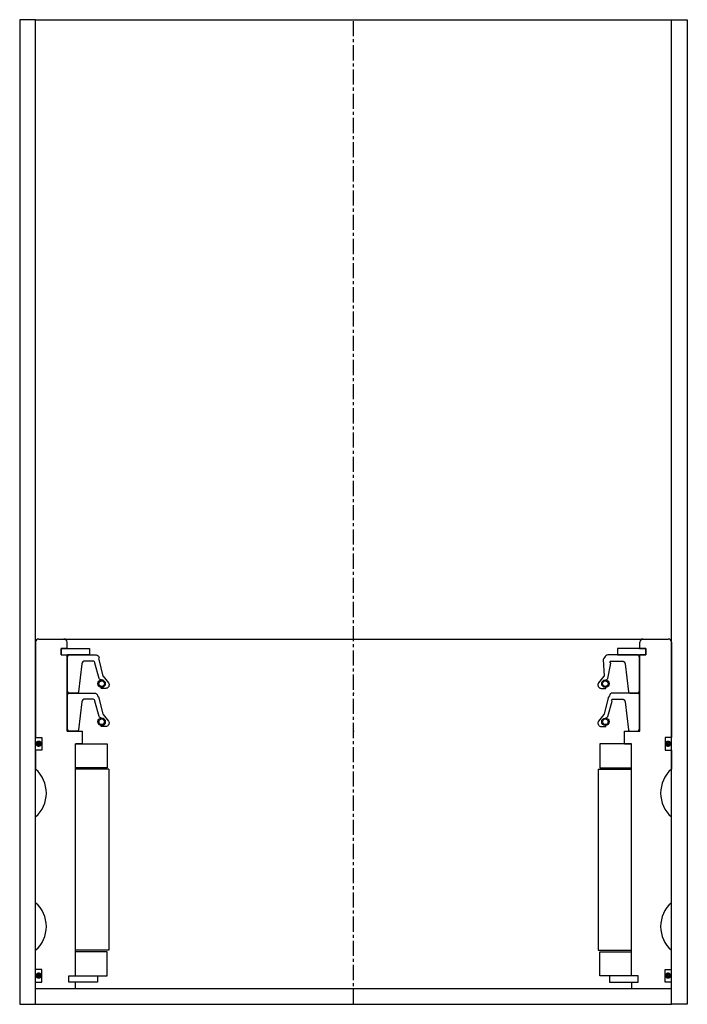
# Model space of a CAD drawing. Extents: x 57 to 267, y -4 to 306.
import ezdxf

# ---------------------------------------------------------------- set-up
doc = ezdxf.new("R2010")
doc.units = 0
doc.header["$LTSCALE"] = 0.15
doc.linetypes.add('CENTER', pattern=[50.8, 31.75, -6.35, 6.35, -6.35])
doc.layers.get('0').update_dxf_attribs({"linetype": 'CONTINUOUS'})
doc.layers.add('CENTER', color=9, linetype='CENTER')

msp = doc.modelspace()

# ---------------------------------------------------------------- linework, layer by layer
for p, q in [((62.47, 305.51), (57.47, 305.51)), ((57.47, 305.51), (57.47, -4.49)), ((62.47, 305.51), (262.47, 305.51)), ((62.47, -4.49), (62.47, 305.51)), ((262.47, -4.49), (262.47, 305.51)), ((262.47, 305.51), (267.47, 305.51)), ((267.47, 305.51), (267.47, -4.49)), ((62.47, 109.51), (62.47, 79.51)), ((63.47, 110.51), (261.47, 110.51)), ((72.37, 107.51), (72.37, 109.51)), ((252.57, 107.51), (252.57, 109.51)), ((262.47, 109.51), (262.47, 79.51)), ((70.47, 105.51), (70.47, 107.51)), ((70.47, 107.51), (72.37, 107.51)), ((70.47, 105.51), (70.47, 107.51)), ((70.47, 107.51), (72.37, 107.51)), ((72.47, 107.51), (70.47, 107.51)), ((70.47, 107.51), (70.47, 105.51)), ((70.47, 105.51), (72.37, 105.51)), ((70.47, 105.51), (72.37, 105.51)), ((70.47, 105.51), (72.47, 105.51)), ((72.37, 81.51), (72.37, 105.51)), ((72.47, 107.51), (79.47, 107.51)), ((74.72, 105.51), (72.47, 105.51)), ((79.47, 105.51), (72.47, 105.51)), ((79.47, 107.51), (79.47, 105.51)), ((252.47, 107.51), (245.47, 107.51)), ((245.47, 107.51), (245.47, 105.51)), ((245.47, 105.51), (252.47, 105.51)), ((250.22, 105.51), (252.47, 105.51)), ((252.47, 107.51), (254.47, 107.51)), ((254.47, 105.51), (252.47, 105.51)), ((252.57, 107.51), (254.47, 107.51)), ((254.47, 107.51), (252.57, 107.51)), ((254.47, 107.51), (252.57, 107.51)), ((252.57, 81.51), (252.57, 105.51)), ((252.57, 105.51), (254.47, 105.51)), ((254.47, 105.51), (252.57, 105.51)), ((254.47, 105.51), (252.57, 105.51)), ((254.47, 105.51), (254.47, 107.51)), ((254.47, 105.51), (254.47, 107.51)), ((254.47, 105.51), (254.47, 107.51)), ((254.47, 107.51), (254.47, 105.51)), ((72.37, 81.51), (77.22, 81.51)), ((77.22, 77.51), (77.22, 81.51)), ((247.72, 77.51), (247.72, 81.51)), ((247.72, 81.51), (252.57, 81.51)), ((62.47, 79.51), (64.47, 79.51)), ((64.47, 79.51), (64.47, 75.51)), ((74.97, 4.51), (74.97, 77.51)), ((77.22, 77.51), (74.97, 77.51)), ((74.97, 4.51), (74.97, 77.51)), ((74.97, 4.51), (74.97, 77.51)), ((74.97, 77.51), (84.97, 77.51)), ((84.97, 77.51), (84.97, 70.01)), ((249.97, 77.51), (239.97, 77.51)), ((239.97, 77.51), (239.97, 70.01)), ((247.72, 77.51), (249.97, 77.51)), ((247.72, 77.51), (249.97, 77.51)), ((249.97, 4.51), (249.97, 77.51)), ((249.97, 4.51), (249.97, 77.51)), ((249.97, 4.51), (249.97, 77.51)), ((249.97, 4.51), (249.97, 77.51)), ((262.47, 79.51), (260.47, 79.51)), ((260.47, 79.51), (260.47, 75.51)), ((64.47, 75.51), (62.47, 75.51)), ((62.47, 75.51), (62.47, 69.51)), ((260.47, 75.51), (262.47, 75.51)), ((262.47, 75.51), (262.47, 69.51)), ((84.97, 70.01), (74.97, 70.01)), ((85.47, 69.51), (74.97, 69.51)), ((85.47, 69.51), (85.47, 12.51)), ((239.47, 69.51), (239.47, 12.51)), ((239.47, 69.51), (249.97, 69.51)), ((239.97, 70.01), (249.97, 70.01)), ((62.47, 27.51), (62.47, 54.51)), ((262.47, 27.51), (262.47, 54.51)), ((62.47, 6.51), (62.47, 12.51)), ((85.47, 12.51), (74.97, 12.51)), ((239.47, 12.51), (249.97, 12.51)), ((262.47, 6.51), (262.47, 12.51)), ((84.97, 12.01), (74.97, 12.01)), ((84.97, 4.51), (84.97, 12.01)), ((239.97, 4.51), (239.97, 12.01)), ((239.97, 12.01), (249.97, 12.01)), ((64.47, 6.51), (62.47, 6.51)), ((64.47, 2.51), (64.47, 6.51)), ((260.47, 2.51), (260.47, 6.51)), ((260.47, 6.51), (262.47, 6.51)), ((72.97, 2.51), (72.97, 4.51)), ((72.97, 4.51), (74.97, 4.51)), ((72.97, 2.51), (72.97, 4.51)), ((72.97, 4.51), (74.97, 4.51)), ((72.97, 2.51), (72.97, 4.51)), ((72.97, 4.51), (74.97, 4.51)), ((74.97, 4.51), (81.97, 4.51)), ((81.97, 4.51), (81.97, 2.51)), ((81.97, 4.51), (84.97, 4.51)), ((242.97, 4.51), (239.97, 4.51)), ((249.97, 4.51), (242.97, 4.51)), ((242.97, 4.51), (242.97, 2.51)), ((251.97, 4.51), (249.97, 4.51)), ((251.97, 4.51), (249.97, 4.51)), ((251.97, 4.51), (249.97, 4.51)), ((251.97, 4.51), (249.97, 4.51)), ((251.97, 2.51), (251.97, 4.51)), ((251.97, 2.51), (251.97, 4.51)), ((251.97, 2.51), (251.97, 4.51)), ((251.97, 2.51), (251.97, 4.51)), ((62.47, 0.51), (62.47, 2.51)), ((62.47, 2.51), (64.47, 2.51)), ((62.47, 0.51), (262.47, 0.51)), ((74.97, 2.51), (72.97, 2.51)), ((74.97, 2.51), (72.97, 2.51)), ((74.97, 2.51), (72.97, 2.51)), ((74.97, 0.51), (74.97, 2.51)), ((81.97, 2.51), (74.97, 2.51)), ((242.97, 2.51), (249.97, 2.51)), ((249.97, 2.51), (251.97, 2.51)), ((249.97, 2.51), (249.97, 0.51)), ((249.97, 2.51), (251.97, 2.51)), ((249.97, 2.51), (251.97, 2.51)), ((249.97, 2.51), (251.97, 2.51)), ((262.47, 2.51), (260.47, 2.51)), ((262.47, 0.51), (262.47, 2.51)), ((57.47, -4.49), (62.47, -4.49)), ((62.47, -4.49), (262.47, -4.49)), ((267.47, -4.49), (262.47, -4.49))]:
    msp.add_line(p, q)
for points in [[(72.47, 94.01), (72.47, 105.01), (72.97, 105.51), (81.48, 105.51, -0.36857), (82.47, 104.67), (82.3, 104.26, 0.118812), (82.39, 104.04), (83.66, 98.85, -0.045671), (83.71, 98.78), (85.44, 96.69, -0.429276), (84.97, 95.09, -0.114819), (84.55, 94.98), (83.23, 94.98, -1), (83.23, 95.3, 1), (83.23, 97.64, -0.279673), (82.49, 98.09), (81.06, 102.91, 0.461841), (80.61, 103.6), (78.02, 103.6, 0.376695), (77.03, 102.73), (76.01, 93.94, -0.377251), (75.51, 93.51), (72.97, 93.51)], [(252.47, 94.01), (252.47, 105.01), (251.97, 105.51), (242.46, 105.51, 0.36857), (241.48, 104.67), (241.15, 104.26, -0.118812), (241.06, 104.04), (241.28, 98.85, 0.045671), (241.23, 98.78), (239.51, 96.69, 0.429276), (239.97, 95.09, 0.114819), (240.39, 94.98), (241.71, 94.98, 1), (241.71, 95.3, -1), (241.71, 97.64, 0.279673), (242.45, 98.09), (243.38, 102.91, -0.550718), (243.33, 103.6), (246.93, 103.6, -0.376695), (247.92, 102.73), (248.93, 93.94, 0.377251), (249.43, 93.51), (251.97, 93.51)], [(72.47, 82.01), (72.47, 93.01), (72.97, 93.51), (80.98, 93.51, -0.36857), (81.97, 92.67), (82.3, 92.25, 0.118812), (82.39, 92.04), (83.66, 86.85, -0.045671), (83.71, 86.77), (85.44, 84.69, -0.429276), (84.97, 83.09, -0.114819), (84.55, 82.98), (83.23, 82.98, -1), (83.23, 83.3, 1), (83.23, 85.64, -0.279673), (82.49, 86.09), (81.06, 90.91, 0.461841), (80.61, 91.6), (78.02, 91.6, 0.376695), (77.03, 90.73), (76.01, 81.94, -0.377251), (75.51, 81.51), (72.97, 81.51)], [(252.47, 82.01), (252.47, 93.01), (251.97, 93.51), (243.96, 93.51, 0.36857), (242.98, 92.67), (242.65, 92.25, -0.118812), (242.56, 92.04), (241.28, 86.85, 0.045671), (241.23, 86.77), (239.51, 84.69, 0.429276), (239.97, 83.09, 0.114819), (240.39, 82.98), (241.71, 82.98, 1), (241.71, 83.3, -1), (241.71, 85.64, 0.279673), (242.45, 86.09), (243.88, 90.91, -0.550718), (243.83, 91.6), (246.93, 91.6, -0.376695), (247.92, 90.73), (248.93, 81.94, 0.377251), (249.43, 81.51), (251.97, 81.51)]]:
    msp.add_lwpolyline(points, format="xyb", close=True)
at = {"const_width": 0.95}
for points in [[(63.96, 77.55, -1), (62.91, 77.55, -1)], [(261.96, 77.55, -1), (260.91, 77.55, -1)], [(63.96, 4.55, -1), (62.91, 4.55, -1)], [(261.96, 4.55, -1), (260.91, 4.55, -1)]]:
    msp.add_lwpolyline(points, format="xyb", close=True, dxfattribs=at)
for centre, radius in [((83.23, 96.47), 1.17), ((83.23, 96.47), 0.881), ((241.71, 96.47), 1.17), ((241.71, 96.47), 0.881), ((83.23, 84.47), 1.17), ((83.23, 84.47), 0.881), ((241.71, 84.47), 1.17), ((241.71, 84.47), 0.881)]:
    msp.add_circle(centre, radius)
for centre, radius, start, end in [((63.47, 109.51), 1, 90, 180), ((71.37, 109.51), 1, 0, 90), ((253.57, 109.51), 1, 90, 180), ((261.47, 109.51), 1, 0, 90), ((55.86, 62.01), 10, 311.4096, 48.5904), ((269.09, 62.01), 10, 131.4096, 228.5904), ((55.86, 20.01), 10, 311.4096, 48.5904), ((269.09, 20.01), 10, 131.4096, 228.5904)]:
    msp.add_arc(centre, radius, start, end)
for p in [(162.47, 93.51), (162.47, 93.51), (162.47, 93.51), (162.47, 93.51), (162.47, 93.51), (162.47, 93.51), (162.47, 93.51), (162.47, 93.51), (162.47, 93.51), (162.47, 93.51), (162.47, 93.51), (162.47, 93.51), (162.47, 81.51), (162.47, 81.51), (162.47, 81.51), (162.47, 81.51), (162.47, 81.51), (162.47, 81.51), (162.47, 81.51), (162.47, 81.51), (162.47, 81.51), (162.47, 81.51), (162.47, 81.51), (162.47, 81.51)]:
    msp.add_point(p)
at = {"layer": 'CENTER'}
msp.add_line((162.47, -4.49), (162.47, 305.51), dxfattribs=at)

doc.saveas('drawing.dxf')
